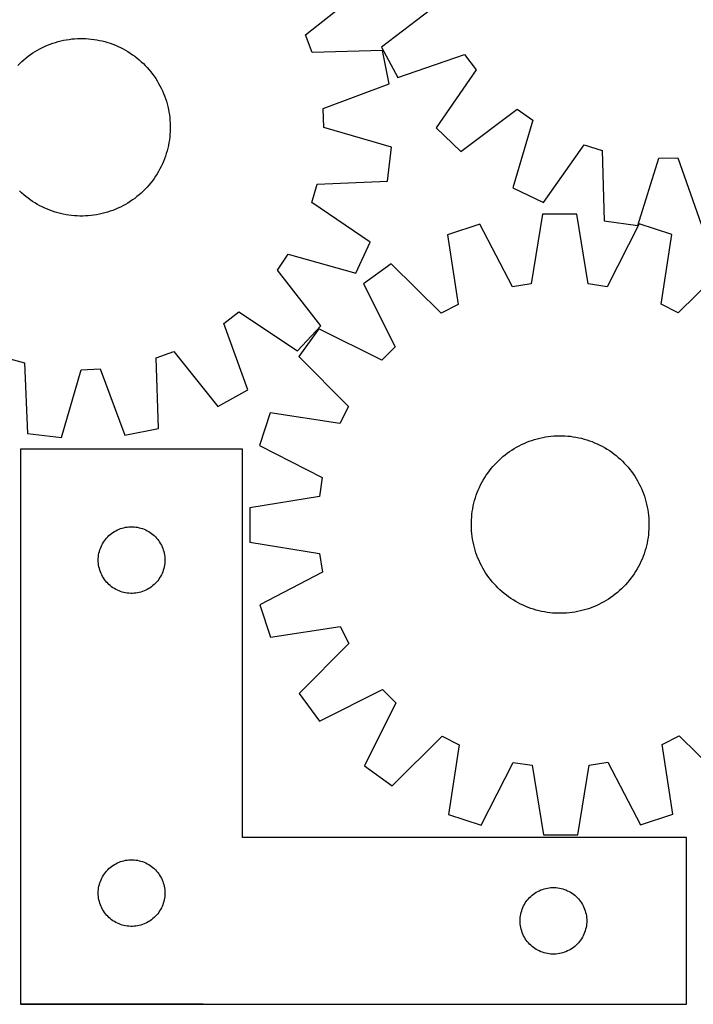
# Model space of a CAD drawing. Header units: millimetres. Extents: x 7 to 1493, y 7 to 2993.
# Tile 7 of 11: x 825 to 1129, y 2113 to 2556. Entities that reach past the tile are written whole.
import ezdxf

# ---------------------------------------------------------------- set-up
doc = ezdxf.new("R2010")
doc.units = ezdxf.units.MM
doc.layers.add('COMMON', color=5, linetype='CONTINUOUS', true_color=0x0000ff)
doc.layers.add('CUT', color=7, linetype='CONTINUOUS', true_color=0x000000)

msp = doc.modelspace()

# ---------------------------------------------------------------- linework, layer by layer
at = {"layer": 'COMMON'}
msp.add_line((908.049576, 2112.923826), (825.801574, 2112.923826), dxfattribs=at)
at = {"layer": 'CUT'}
for p, q in [((954.173559, 2549.649181), (979.035396, 2569.419457)), ((1013.631495, 2563.360671), (988.428165, 2544.027619)), ((839.141356, 2545.426865), (840.324203, 2545.850986)), ((840.324203, 2545.850986), (841.519789, 2546.237745)), ((841.519789, 2546.237745), (842.726933, 2546.586758)), ((842.726933, 2546.586758), (843.944444, 2546.897682)), ((843.944444, 2546.897682), (845.171121, 2547.170209)), ((845.171121, 2547.170209), (846.405752, 2547.404071)), ((846.405752, 2547.404071), (847.64712, 2547.599037)), ((847.64712, 2547.599037), (848.894, 2547.754915)), ((848.894, 2547.754915), (850.145161, 2547.87155)), ((850.145161, 2547.87155), (851.399368, 2547.948827)), ((851.399368, 2547.948827), (852.655383, 2547.986671)), ((852.655383, 2547.986671), (853.911967, 2547.985044)), ((853.911967, 2547.985044), (855.167881, 2547.943947)), ((855.167881, 2547.943947), (856.421883, 2547.863422)), ((856.421883, 2547.863422), (857.672738, 2547.743547)), ((857.672738, 2547.743547), (858.91921, 2547.584441)), ((858.91921, 2547.584441), (860.160069, 2547.386261)), ((860.160069, 2547.386261), (861.394091, 2547.149202)), ((861.394091, 2547.149202), (862.620057, 2546.873498)), ((862.620057, 2546.873498), (863.836759, 2546.559423)), ((863.836759, 2546.559423), (865.042995, 2546.207284)), ((865.042995, 2546.207284), (866.237575, 2545.817431)), ((957.130866, 2541.60097), (954.173559, 2549.649181)), ((830.274072, 2540.74657), (831.314283, 2541.45153)), ((831.314283, 2541.45153), (832.376124, 2542.123468)), ((832.376124, 2542.123468), (833.458547, 2542.76172)), ((833.458547, 2542.76172), (834.560484, 2543.365659)), ((834.560484, 2543.365659), (835.680848, 2543.934686)), ((835.680848, 2543.934686), (836.818532, 2544.468241)), ((836.818532, 2544.468241), (837.972414, 2544.965798)), ((837.972414, 2544.965798), (839.141356, 2545.426865)), ((866.237575, 2545.817431), (867.41932, 2545.390247)), ((867.41932, 2545.390247), (868.587063, 2544.926155)), ((868.587063, 2544.926155), (869.739653, 2544.425611)), ((869.739653, 2544.425611), (870.875952, 2543.889112)), ((870.875952, 2543.889112), (871.994838, 2543.317184)), ((871.994838, 2543.317184), (873.095207, 2542.710394)), ((873.095207, 2542.710394), (874.175974, 2542.06934)), ((874.175974, 2542.06934), (875.236071, 2541.394655)), ((988.878499, 2542.631789), (957.130866, 2541.60097)), ((988.428165, 2544.027619), (995.69296, 2530.46468)), ((991.860625, 2527.537503), (988.878499, 2542.631789)), ((825.432593, 2536.7519), (826.349718, 2537.610905)), ((826.349718, 2537.610905), (827.293371, 2538.440678)), ((827.293371, 2538.440678), (828.262624, 2539.240401)), ((828.262624, 2539.240401), (829.256517, 2540.009285)), ((829.256517, 2540.009285), (830.274072, 2540.74657)), ((875.236071, 2541.394655), (876.274453, 2540.687004)), ((876.274453, 2540.687004), (877.290095, 2539.947086)), ((877.290095, 2539.947086), (878.281994, 2539.175631)), ((878.281994, 2539.175631), (879.249172, 2538.3734)), ((879.249172, 2538.3734), (880.190673, 2537.541185)), ((880.190673, 2537.541185), (881.10557, 2536.679808)), ((995.69296, 2530.46468), (1025.752117, 2540.732193)), ((1025.752117, 2540.732193), (1030.933189, 2533.900219)), ((824.542903, 2535.864511), (825.432593, 2536.7519)), ((881.10557, 2536.679808), (881.992959, 2535.790118)), ((881.992959, 2535.790118), (882.851964, 2534.872994)), ((882.851964, 2534.872994), (883.681737, 2533.92934)), ((883.681737, 2533.92934), (884.481461, 2532.960088)), ((884.481461, 2532.960088), (885.250344, 2531.966194)), ((1030.933189, 2533.900219), (1012.937639, 2507.725136)), ((885.250344, 2531.966194), (885.98763, 2530.948639)), ((885.98763, 2530.948639), (886.692589, 2529.908428)), ((886.692589, 2529.908428), (887.364527, 2528.846587)), ((887.364527, 2528.846587), (888.00278, 2527.764164)), ((888.00278, 2527.764164), (888.606718, 2526.662227)), ((888.606718, 2526.662227), (889.175745, 2525.541863)), ((889.175745, 2525.541863), (889.709301, 2524.404179)), ((889.709301, 2524.404179), (890.206857, 2523.250297)), ((962.106261, 2516.417584), (991.860625, 2527.537503)), ((890.206857, 2523.250297), (890.667924, 2522.081355)), ((890.667924, 2522.081355), (891.092046, 2520.898508)), ((891.092046, 2520.898508), (891.478804, 2519.702922)), ((891.478804, 2519.702922), (891.827817, 2518.495778)), ((891.827817, 2518.495778), (892.138741, 2517.278267)), ((892.138741, 2517.278267), (892.411268, 2516.051591)), ((892.411268, 2516.051591), (892.645131, 2514.816959)), ((892.645131, 2514.816959), (892.840097, 2513.575591)), ((962.431794, 2507.849422), (962.106261, 2516.417584)), ((1024.038048, 2497.07096), (1049.45317, 2516.124736)), ((1049.45317, 2516.124736), (1056.491858, 2511.228181)), ((892.840097, 2513.575591), (892.995974, 2512.328711)), ((892.995974, 2512.328711), (893.112609, 2511.07755)), ((893.112609, 2511.07755), (893.189887, 2509.823343)), ((1056.491858, 2511.228181), (1047.465618, 2480.773268)), ((893.185007, 2506.054831), (893.104481, 2504.800828)), ((893.226103, 2507.310744), (893.185007, 2506.054831)), ((893.189887, 2509.823343), (893.227731, 2508.567328)), ((893.227731, 2508.567328), (893.226103, 2507.310744)), ((992.944127, 2499.019231), (962.431794, 2507.849422)), ((1012.937639, 2507.725136), (1024.038048, 2497.07096)), ((892.8255, 2502.303502), (892.62732, 2501.062642)), ((892.984606, 2503.549973), (892.8255, 2502.303502)), ((893.104481, 2504.800828), (892.984606, 2503.549973)), ((891.800482, 2497.385952), (891.448344, 2496.179716)), ((892.114558, 2498.602654), (891.800482, 2497.385952)), ((892.390261, 2499.828621), (892.114558, 2498.602654)), ((892.62732, 2501.062642), (892.390261, 2499.828621)), ((991.115907, 2483.742184), (992.944127, 2499.019231)), ((1061.315056, 2474.070759), (1079.598333, 2500.045681)), ((1079.598333, 2500.045681), (1087.805641, 2497.563855)), ((1087.805641, 2497.563855), (1088.632263, 2465.81025)), ((890.167214, 2492.635648), (889.666671, 2491.483058)), ((890.631306, 2493.803391), (890.167214, 2492.635648)), ((891.05849, 2494.985136), (890.631306, 2493.803391)), ((891.448344, 2496.179716), (891.05849, 2494.985136)), ((1103.87505, 2463.715497), (1113.236788, 2494.068959)), ((1113.236788, 2494.068959), (1121.809328, 2494.2448)), ((1121.809328, 2494.2448), (1132.407896, 2464.300767)), ((888.558244, 2489.227873), (887.951454, 2488.127504)), ((889.130171, 2490.346759), (888.558244, 2489.227873)), ((889.666671, 2491.483058), (889.130171, 2490.346759)), ((885.188145, 2483.932616), (884.41669, 2482.940717)), ((885.928063, 2484.948258), (885.188145, 2483.932616)), ((886.635714, 2485.98664), (885.928063, 2484.948258)), ((887.3104, 2487.046737), (886.635714, 2485.98664)), ((887.951454, 2488.127504), (887.3104, 2487.046737)), ((881.920867, 2480.117141), (881.031177, 2479.229752)), ((882.782245, 2481.032038), (881.920867, 2480.117141)), ((883.614459, 2481.973539), (882.782245, 2481.032038)), ((884.41669, 2482.940717), (883.614459, 2481.973539)), ((957.043473, 2474.111715), (959.381581, 2482.361116)), ((959.381581, 2482.361116), (991.115907, 2483.742184)), ((1047.465618, 2480.773268), (1061.315056, 2474.070759)), ((826.273097, 2478.440467), (825.3582, 2479.301844)), ((827.214599, 2477.608252), (826.273097, 2478.440467)), ((828.181776, 2476.806021), (827.214599, 2477.608252)), ((829.173676, 2476.034566), (828.181776, 2476.806021)), ((830.189317, 2475.294648), (829.173676, 2476.034566)), ((831.227699, 2474.586997), (830.189317, 2475.294648)), ((876.189699, 2475.235081), (875.149488, 2474.530122)), ((877.207253, 2475.972367), (876.189699, 2475.235081)), ((878.201147, 2476.74125), (877.207253, 2475.972367)), ((879.170399, 2477.540974), (878.201147, 2476.74125)), ((880.114053, 2478.370747), (879.170399, 2477.540974)), ((881.031177, 2479.229752), (880.114053, 2478.370747)), ((832.287796, 2473.912312), (831.227699, 2474.586997)), ((833.368563, 2473.271258), (832.287796, 2473.912312)), ((834.468932, 2472.664467), (833.368563, 2473.271258)), ((835.587819, 2472.09254), (834.468932, 2472.664467)), ((836.724117, 2471.55604), (835.587819, 2472.09254)), ((837.876707, 2471.055497), (836.724117, 2471.55604)), ((839.044451, 2470.591405), (837.876707, 2471.055497)), ((840.226195, 2470.164221), (839.044451, 2470.591405)), ((867.322414, 2470.554787), (866.139567, 2470.130666)), ((868.491356, 2471.015854), (867.322414, 2470.554787)), ((869.645238, 2471.51341), (868.491356, 2471.015854)), ((870.782923, 2472.046966), (869.645238, 2471.51341)), ((871.903286, 2472.615993), (870.782923, 2472.046966)), ((873.005223, 2473.219931), (871.903286, 2472.615993)), ((874.087647, 2473.858184), (873.005223, 2473.219931)), ((875.149488, 2474.530122), (874.087647, 2473.858184)), ((983.333748, 2456.284875), (957.043473, 2474.111715)), ((841.420775, 2469.774368), (840.226195, 2470.164221)), ((842.627011, 2469.422229), (841.420775, 2469.774368)), ((843.843713, 2469.108153), (842.627011, 2469.422229)), ((845.06968, 2468.83245), (843.843713, 2469.108153)), ((846.303702, 2468.595391), (845.06968, 2468.83245)), ((847.544561, 2468.397211), (846.303702, 2468.595391)), ((848.791033, 2468.238105), (847.544561, 2468.397211)), ((850.041887, 2468.11823), (848.791033, 2468.238105)), ((851.29589, 2468.037704), (850.041887, 2468.11823)), ((852.551803, 2467.996608), (851.29589, 2468.037704)), ((853.808387, 2467.994981), (852.551803, 2467.996608)), ((855.064403, 2468.032824), (853.808387, 2467.994981)), ((856.31861, 2468.110102), (855.064403, 2468.032824)), ((857.56977, 2468.226737), (856.31861, 2468.110102)), ((858.81665, 2468.382615), (857.56977, 2468.226737)), ((860.058018, 2468.577581), (858.81665, 2468.382615)), ((861.29265, 2468.811443), (860.058018, 2468.577581)), ((862.519327, 2469.08397), (861.29265, 2468.811443)), ((863.736838, 2469.394894), (862.519327, 2469.08397)), ((864.943982, 2469.743907), (863.736838, 2469.394894)), ((866.139567, 2470.130666), (864.943982, 2469.743907)), ((1060.900375, 2468.8202), (1055.813137, 2437.465858)), ((1076.286402, 2468.847104), (1060.900375, 2468.8202)), ((1081.483265, 2437.510746), (1076.286402, 2468.847104)), ((1032.720738, 2464.306457), (1018.096071, 2459.526325)), ((1047.346716, 2436.109728), (1032.720738, 2464.306457)), ((1088.632263, 2465.81025), (1103.87505, 2463.715497)), ((1104.481653, 2464.431942), (1089.954377, 2436.184234)), ((1119.122948, 2459.702986), (1104.481653, 2464.431942)), ((1018.096071, 2459.526325), (1022.946844, 2428.134531)), ((1114.381991, 2428.294419), (1119.122948, 2459.702986)), ((976.87414, 2442.320491), (983.333748, 2456.284875)), ((941.493352, 2443.690332), (946.26623, 2450.813463)), ((946.26623, 2450.813463), (976.87414, 2442.320491)), ((992.690467, 2446.525514), (980.258724, 2437.460068)), ((1015.313866, 2424.228507), (992.690467, 2446.525514)), ((1144.573865, 2446.791106), (1122.028582, 2424.415114)), ((960.988092, 2418.611858), (941.493352, 2443.690332)), ((980.258724, 2437.460068), (994.572681, 2409.103669)), ((1055.813137, 2437.465858), (1047.346716, 2436.109728)), ((1089.954377, 2436.184234), (1081.483265, 2437.510746)), ((1022.946844, 2428.134531), (1015.313866, 2424.228507)), ((1122.028582, 2424.415114), (1114.381991, 2428.294419)), ((917.303582, 2419.563129), (924.044028, 2424.862729)), ((924.044028, 2424.862729), (950.529408, 2407.327068)), ((928.094507, 2389.687877), (917.303582, 2419.563129)), ((950.529408, 2407.327068), (960.988092, 2418.611858)), ((960.11403, 2417.244798), (951.092117, 2404.781427)), ((988.520316, 2403.030099), (960.11403, 2417.244798)), ((994.572681, 2409.103669), (988.520316, 2403.030099)), ((819.352774, 2404.179238), (827.602176, 2401.84113)), ((886.842029, 2404.091845), (894.89024, 2407.049152)), ((887.872848, 2372.344213), (886.842029, 2404.091845)), ((894.89024, 2407.049152), (914.660516, 2382.187315)), ((951.092117, 2404.781427), (973.468108, 2382.236144)), ((827.602176, 2401.84113), (828.983243, 2370.106805)), ((844.26029, 2368.278584), (853.090481, 2398.790917)), ((853.090481, 2398.790917), (861.658643, 2399.11645)), ((861.658643, 2399.11645), (872.778562, 2369.362086)), ((914.660516, 2382.187315), (928.094507, 2389.687877)), ((973.468108, 2382.236144), (969.588803, 2374.589553)), ((938.180236, 2379.33051), (933.45128, 2364.689215)), ((969.588803, 2374.589553), (938.180236, 2379.33051)), ((828.983243, 2370.106805), (844.26029, 2368.278584)), ((872.778562, 2369.362086), (887.872848, 2372.344213)), ((1060.965627, 2368.263098), (1062.201369, 2368.491018)), ((1062.201369, 2368.491018), (1063.443661, 2368.68001)), ((1063.443661, 2368.68001), (1064.691276, 2368.829888)), ((1064.691276, 2368.829888), (1065.942984, 2368.940503)), ((1065.942984, 2368.940503), (1067.197548, 2369.011746)), ((1067.197548, 2369.011746), (1068.453731, 2369.043548)), ((1068.453731, 2369.043548), (1069.710293, 2369.035876)), ((1069.710293, 2369.035876), (1070.965994, 2368.988739)), ((1070.965994, 2368.988739), (1072.219594, 2368.902182)), ((1072.219594, 2368.902182), (1073.469858, 2368.776291)), ((1073.469858, 2368.776291), (1074.71555, 2368.611191)), ((1074.71555, 2368.611191), (1075.955441, 2368.407044)), ((933.45128, 2364.689215), (961.698988, 2350.161939)), ((1049.231983, 2363.911002), (1050.336812, 2364.509632)), ((1050.336812, 2364.509632), (1051.4599, 2365.073264)), ((1051.4599, 2365.073264), (1052.600138, 2365.60134)), ((1052.600138, 2365.60134), (1053.7564, 2366.09334)), ((1053.7564, 2366.09334), (1054.927546, 2366.548779)), ((1054.927546, 2366.548779), (1056.11242, 2366.967206)), ((1056.11242, 2366.967206), (1057.309852, 2367.348208)), ((1057.309852, 2367.348208), (1058.518661, 2367.691411)), ((1058.518661, 2367.691411), (1059.737654, 2367.996474)), ((1059.737654, 2367.996474), (1060.965627, 2368.263098)), ((1075.955441, 2368.407044), (1077.188308, 2368.164052)), ((1077.188308, 2368.164052), (1078.412935, 2367.882454)), ((1078.412935, 2367.882454), (1079.628111, 2367.562529)), ((1079.628111, 2367.562529), (1080.83264, 2367.204592)), ((1080.83264, 2367.204592), (1082.02533, 2366.808997)), ((1082.02533, 2366.808997), (1083.205007, 2366.376133)), ((1083.205007, 2366.376133), (1084.370504, 2365.906429)), ((1084.370504, 2365.906429), (1085.520673, 2365.400347)), ((1085.520673, 2365.400347), (1086.654378, 2364.858387)), ((1086.654378, 2364.858387), (1087.7705, 2364.281085)), ((1087.7705, 2364.281085), (1088.867937, 2363.669008)), ((925.801574, 2363.023826), (825.801574, 2363.023826)), ((825.801574, 2363.023826), (825.801574, 2113.023826)), ((925.801574, 2188.023826), (925.801574, 2363.023826)), ((1042.098458, 2358.794442), (1043.046092, 2359.619667)), ((1043.046092, 2359.619667), (1044.01918, 2360.414718)), ((1044.01918, 2360.414718), (1045.016761, 2361.178812)), ((1045.016761, 2361.178812), (1046.03785, 2361.911194)), ((1046.03785, 2361.911194), (1047.081441, 2362.611141)), ((1047.081441, 2362.611141), (1048.146502, 2363.277963)), ((1048.146502, 2363.277963), (1049.231983, 2363.911002)), ((1088.867937, 2363.669008), (1089.945608, 2363.022763)), ((1089.945608, 2363.022763), (1091.002447, 2362.342986)), ((1091.002447, 2362.342986), (1092.037413, 2361.630348)), ((1092.037413, 2361.630348), (1093.049484, 2360.885553)), ((1093.049484, 2360.885553), (1094.03766, 2360.109335)), ((1094.03766, 2360.109335), (1095.000968, 2359.302461)), ((1037.773887, 2354.245222), (1038.580761, 2355.20853)), ((1038.580761, 2355.20853), (1039.417495, 2356.146017)), ((1039.417495, 2356.146017), (1040.283264, 2357.05676)), ((1040.283264, 2357.05676), (1041.177212, 2357.939859)), ((1041.177212, 2357.939859), (1042.098458, 2358.794442)), ((1095.000968, 2359.302461), (1095.938455, 2358.465727)), ((1095.938455, 2358.465727), (1096.849198, 2357.599959)), ((1096.849198, 2357.599959), (1097.732297, 2356.70601)), ((1097.732297, 2356.70601), (1098.58688, 2355.784764)), ((1098.58688, 2355.784764), (1099.412105, 2354.83713)), ((1034.860459, 2350.15317), (1035.540236, 2351.210009)), ((1035.540236, 2351.210009), (1036.252874, 2352.244975)), ((1036.252874, 2352.244975), (1036.99767, 2353.257046)), ((1036.99767, 2353.257046), (1037.773887, 2354.245222)), ((1099.412105, 2354.83713), (1100.207156, 2353.864042)), ((1100.207156, 2353.864042), (1100.97125, 2352.866461)), ((1100.97125, 2352.866461), (1101.703632, 2351.845372)), ((1101.703632, 2351.845372), (1102.403579, 2350.801782)), ((1102.403579, 2350.801782), (1103.070401, 2349.736721)), ((961.698988, 2350.161939), (960.372476, 2341.690827)), ((1032.482875, 2345.728235), (1033.024835, 2346.86194)), ((1033.024835, 2346.86194), (1033.602138, 2347.978062)), ((1033.602138, 2347.978062), (1034.214214, 2349.075499)), ((1034.214214, 2349.075499), (1034.860459, 2350.15317)), ((1103.070401, 2349.736721), (1103.70344, 2348.65124)), ((1103.70344, 2348.65124), (1104.30207, 2347.54641)), ((1104.30207, 2347.54641), (1104.865702, 2346.423322)), ((1104.865702, 2346.423322), (1105.393778, 2345.283084)), ((1030.67863, 2341.040202), (1031.074225, 2342.232892)), ((1031.074225, 2342.232892), (1031.507089, 2343.412569)), ((1031.507089, 2343.412569), (1031.976793, 2344.578066)), ((1031.976793, 2344.578066), (1032.482875, 2345.728235)), ((1105.393778, 2345.283084), (1105.885778, 2344.126822)), ((1105.885778, 2344.126822), (1106.341217, 2342.955676)), ((1106.341217, 2342.955676), (1106.759644, 2341.770802)), ((960.372476, 2341.690827), (929.036118, 2336.493964)), ((1029.476179, 2336.163003), (1029.719171, 2337.39587)), ((1029.719171, 2337.39587), (1030.000768, 2338.620497)), ((1030.000768, 2338.620497), (1030.320693, 2339.835674)), ((1030.320693, 2339.835674), (1030.67863, 2341.040202)), ((1106.759644, 2341.770802), (1107.140646, 2340.57337)), ((1107.140646, 2340.57337), (1107.483849, 2339.364561)), ((1107.483849, 2339.364561), (1107.788912, 2338.145569)), ((1107.788912, 2338.145569), (1108.055536, 2336.917595)), ((929.036118, 2336.493964), (929.063023, 2321.107937)), ((1028.981041, 2332.427156), (1029.106931, 2333.67742)), ((1029.106931, 2333.67742), (1029.272032, 2334.923112)), ((1029.272032, 2334.923112), (1029.476179, 2336.163003)), ((1108.055536, 2336.917595), (1108.283456, 2335.681853)), ((1108.283456, 2335.681853), (1108.472448, 2334.439561)), ((1108.472448, 2334.439561), (1108.622326, 2333.191946)), ((1108.622326, 2333.191946), (1108.732941, 2331.940239)), ((1028.839674, 2328.661293), (1028.847346, 2329.917855)), ((1028.871476, 2327.40511), (1028.839674, 2328.661293)), ((1028.847346, 2329.917855), (1028.894484, 2331.173556)), ((1028.894484, 2331.173556), (1028.981041, 2332.427156)), ((1108.732941, 2331.940239), (1108.804184, 2330.685675)), ((1108.804184, 2330.685675), (1108.835986, 2329.429492)), ((1108.835986, 2329.429492), (1108.828314, 2328.17293)), ((865.612474, 2324.032107), (866.192676, 2324.542033)), ((866.192676, 2324.542033), (866.79836, 2325.021415)), ((866.79836, 2325.021415), (867.427918, 2325.468982)), ((867.427918, 2325.468982), (868.079682, 2325.883546)), ((868.079682, 2325.883546), (868.751923, 2326.264008)), ((868.751923, 2326.264008), (869.442858, 2326.60936)), ((869.442858, 2326.60936), (870.150655, 2326.918686)), ((870.150655, 2326.918686), (870.873438, 2327.191165)), ((870.873438, 2327.191165), (871.609289, 2327.426074)), ((871.609289, 2327.426074), (872.356258, 2327.622792)), ((872.356258, 2327.622792), (873.112362, 2327.780796)), ((873.112362, 2327.780796), (873.875598, 2327.899666)), ((873.875598, 2327.899666), (874.643942, 2327.979089)), ((874.643942, 2327.979089), (875.415355, 2328.018853)), ((875.415355, 2328.018853), (876.187793, 2328.018853)), ((876.187793, 2328.018853), (876.959206, 2327.979089)), ((876.959206, 2327.979089), (877.727549, 2327.899666)), ((877.727549, 2327.899666), (878.490785, 2327.780796)), ((878.490785, 2327.780796), (879.24689, 2327.622792)), ((879.24689, 2327.622792), (879.993858, 2327.426074)), ((879.993858, 2327.426074), (880.72971, 2327.191165)), ((880.72971, 2327.191165), (881.452492, 2326.918686)), ((881.452492, 2326.918686), (882.16029, 2326.60936)), ((882.16029, 2326.60936), (882.851225, 2326.264008)), ((882.851225, 2326.264008), (883.523466, 2325.883546)), ((883.523466, 2325.883546), (884.17523, 2325.468982)), ((884.17523, 2325.468982), (884.804788, 2325.021415)), ((884.804788, 2325.021415), (885.410471, 2324.542033)), ((885.410471, 2324.542033), (885.990674, 2324.032107)), ((1028.942719, 2326.150546), (1028.871476, 2327.40511)), ((1029.053334, 2324.898838), (1028.942719, 2326.150546)), ((1029.203212, 2323.651223), (1029.053334, 2324.898838)), ((1108.568729, 2324.413365), (1108.403629, 2323.167673)), ((1108.69462, 2325.663628), (1108.568729, 2324.413365)), ((1108.781176, 2326.917229), (1108.69462, 2325.663628)), ((1108.828314, 2328.17293), (1108.781176, 2326.917229)), ((862.05682, 2319.030635), (862.384268, 2319.730233)), ((862.384268, 2319.730233), (862.747295, 2320.412047)), ((862.747295, 2320.412047), (863.14494, 2321.074269)), ((863.14494, 2321.074269), (863.576149, 2321.715143)), ((863.576149, 2321.715143), (864.039777, 2322.332969)), ((864.039777, 2322.332969), (864.534595, 2322.926108)), ((864.534595, 2322.926108), (865.059291, 2323.492989)), ((865.059291, 2323.492989), (865.612474, 2324.032107)), ((885.990674, 2324.032107), (886.543857, 2323.492989)), ((886.543857, 2323.492989), (887.068553, 2322.926108)), ((887.068553, 2322.926108), (887.563371, 2322.332969)), ((887.563371, 2322.332969), (888.026999, 2321.715143)), ((888.026999, 2321.715143), (888.458207, 2321.074269)), ((888.458207, 2321.074269), (888.855852, 2320.412047)), ((888.855852, 2320.412047), (889.21888, 2319.730233)), ((889.21888, 2319.730233), (889.546327, 2319.030635)), ((929.063023, 2321.107937), (960.417365, 2316.020699)), ((1029.392204, 2322.408931), (1029.203212, 2323.651223)), ((1029.620125, 2321.173189), (1029.392204, 2322.408931)), ((1029.886748, 2319.945216), (1029.620125, 2321.173189)), ((1030.191812, 2318.726223), (1029.886748, 2319.945216)), ((1107.95649, 2320.694914), (1107.674892, 2319.470288)), ((1108.199482, 2321.927781), (1107.95649, 2320.694914)), ((1108.403629, 2323.167673), (1108.199482, 2321.927781)), ((860.881076, 2314.566141), (860.980255, 2315.332185)), ((860.980255, 2315.332185), (861.118739, 2316.092107)), ((861.118739, 2316.092107), (861.296158, 2316.843893)), ((861.296158, 2316.843893), (861.512043, 2317.585549)), ((861.512043, 2317.585549), (861.765822, 2318.315108)), ((861.765822, 2318.315108), (862.05682, 2319.030635)), ((889.546327, 2319.030635), (889.837326, 2318.315108)), ((889.837326, 2318.315108), (890.091105, 2317.585549)), ((890.091105, 2317.585549), (890.30699, 2316.843893)), ((890.30699, 2316.843893), (890.484409, 2316.092107)), ((890.484409, 2316.092107), (890.622892, 2315.332185)), ((890.622892, 2315.332185), (890.722072, 2314.566141)), ((960.417365, 2316.020699), (961.773494, 2307.554278)), ((1030.535014, 2317.517414), (1030.191812, 2318.726223)), ((1030.916017, 2316.319982), (1030.535014, 2317.517414)), ((1031.334444, 2315.135108), (1030.916017, 2316.319982)), ((1106.601435, 2315.857892), (1106.168571, 2314.678216)), ((1106.99703, 2317.050583), (1106.601435, 2315.857892)), ((1107.354967, 2318.255111), (1106.99703, 2317.050583)), ((1107.674892, 2319.470288), (1107.354967, 2318.255111)), ((860.801574, 2313.023826), (860.821462, 2313.796008)), ((860.821462, 2312.251645), (860.801574, 2313.023826)), ((860.821462, 2313.796008), (860.881076, 2314.566141)), ((860.881076, 2311.481511), (860.821462, 2312.251645)), ((860.980255, 2310.715468), (860.881076, 2311.481511)), ((890.722072, 2311.481511), (890.622892, 2310.715468)), ((890.722072, 2314.566141), (890.781685, 2313.796008)), ((890.781685, 2312.251645), (890.722072, 2311.481511)), ((890.781685, 2313.796008), (890.801574, 2313.023826)), ((890.801574, 2313.023826), (890.781685, 2312.251645)), ((1031.789882, 2313.963962), (1031.334444, 2315.135108)), ((1032.281882, 2312.8077), (1031.789882, 2313.963962)), ((1032.809958, 2311.667462), (1032.281882, 2312.8077)), ((1033.37359, 2310.544374), (1032.809958, 2311.667462)), ((1104.650825, 2311.228845), (1104.073523, 2310.112723)), ((1105.192785, 2312.362549), (1104.650825, 2311.228845)), ((1105.698867, 2313.512718), (1105.192785, 2312.362549)), ((1106.168571, 2314.678216), (1105.698867, 2313.512718)), ((861.118739, 2309.955545), (860.980255, 2310.715468)), ((861.296158, 2309.20376), (861.118739, 2309.955545)), ((861.512043, 2308.462104), (861.296158, 2309.20376)), ((861.765822, 2307.732545), (861.512043, 2308.462104)), ((862.05682, 2307.017018), (861.765822, 2307.732545)), ((862.384268, 2306.317419), (862.05682, 2307.017018)), ((889.546327, 2307.017018), (889.21888, 2306.317419)), ((889.837326, 2307.732545), (889.546327, 2307.017018)), ((890.091105, 2308.462104), (889.837326, 2307.732545)), ((890.30699, 2309.20376), (890.091105, 2308.462104)), ((890.484409, 2309.955545), (890.30699, 2309.20376)), ((890.622892, 2310.715468), (890.484409, 2309.955545)), ((961.773494, 2307.554278), (933.576765, 2292.9283)), ((1033.97222, 2309.439545), (1033.37359, 2310.544374)), ((1034.605259, 2308.354064), (1033.97222, 2309.439545)), ((1035.272081, 2307.289003), (1034.605259, 2308.354064)), ((1035.972028, 2306.245412), (1035.272081, 2307.289003)), ((1102.135424, 2306.880775), (1101.422786, 2305.845809)), ((1102.815201, 2307.937614), (1102.135424, 2306.880775)), ((1103.461446, 2309.015285), (1102.815201, 2307.937614)), ((1104.073523, 2310.112723), (1103.461446, 2309.015285)), ((862.747295, 2305.635605), (862.384268, 2306.317419)), ((863.14494, 2304.973383), (862.747295, 2305.635605)), ((863.576149, 2304.33251), (863.14494, 2304.973383)), ((864.039777, 2303.714684), (863.576149, 2304.33251)), ((864.534595, 2303.121545), (864.039777, 2303.714684)), ((865.059291, 2302.554664), (864.534595, 2303.121545)), ((865.612474, 2302.015546), (865.059291, 2302.554664)), ((866.192676, 2301.50562), (865.612474, 2302.015546)), ((885.990674, 2302.015546), (885.410471, 2301.50562)), ((886.543857, 2302.554664), (885.990674, 2302.015546)), ((887.068553, 2303.121545), (886.543857, 2302.554664)), ((887.563371, 2303.714684), (887.068553, 2303.121545)), ((888.026999, 2304.33251), (887.563371, 2303.714684)), ((888.458207, 2304.973383), (888.026999, 2304.33251)), ((888.855852, 2305.635605), (888.458207, 2304.973383)), ((889.21888, 2306.317419), (888.855852, 2305.635605)), ((1036.70441, 2305.224323), (1035.972028, 2306.245412)), ((1037.468504, 2304.226742), (1036.70441, 2305.224323)), ((1038.263556, 2303.253654), (1037.468504, 2304.226742)), ((1039.08878, 2302.30602), (1038.263556, 2303.253654)), ((1039.943364, 2301.384774), (1039.08878, 2302.30602)), ((1098.258165, 2301.944767), (1097.392397, 2301.034024)), ((1099.094899, 2302.882254), (1098.258165, 2301.944767)), ((1099.901773, 2303.845562), (1099.094899, 2302.882254)), ((1100.677991, 2304.833738), (1099.901773, 2303.845562)), ((1101.422786, 2305.845809), (1100.677991, 2304.833738)), ((866.79836, 2301.026238), (866.192676, 2301.50562)), ((867.427918, 2300.578671), (866.79836, 2301.026238)), ((868.079682, 2300.164107), (867.427918, 2300.578671)), ((868.751923, 2299.783644), (868.079682, 2300.164107)), ((869.442858, 2299.438292), (868.751923, 2299.783644)), ((870.150655, 2299.128967), (869.442858, 2299.438292)), ((870.873438, 2298.856488), (870.150655, 2299.128967)), ((871.609289, 2298.621578), (870.873438, 2298.856488)), ((872.356258, 2298.424861), (871.609289, 2298.621578)), ((873.112362, 2298.266857), (872.356258, 2298.424861)), ((873.875598, 2298.147986), (873.112362, 2298.266857)), ((874.643942, 2298.068563), (873.875598, 2298.147986)), ((875.415355, 2298.028799), (874.643942, 2298.068563)), ((876.187793, 2298.028799), (875.415355, 2298.028799)), ((876.959206, 2298.068563), (876.187793, 2298.028799)), ((877.727549, 2298.147986), (876.959206, 2298.068563)), ((878.490785, 2298.266857), (877.727549, 2298.147986)), ((879.24689, 2298.424861), (878.490785, 2298.266857)), ((879.993858, 2298.621578), (879.24689, 2298.424861)), ((880.72971, 2298.856488), (879.993858, 2298.621578)), ((881.452492, 2299.128967), (880.72971, 2298.856488)), ((882.16029, 2299.438292), (881.452492, 2299.128967)), ((882.851225, 2299.783644), (882.16029, 2299.438292)), ((883.523466, 2300.164107), (882.851225, 2299.783644)), ((884.17523, 2300.578671), (883.523466, 2300.164107)), ((884.804788, 2301.026238), (884.17523, 2300.578671)), ((885.410471, 2301.50562), (884.804788, 2301.026238)), ((1040.826462, 2300.490826), (1039.943364, 2301.384774)), ((1041.737205, 2299.625057), (1040.826462, 2300.490826)), ((1042.674692, 2298.788323), (1041.737205, 2299.625057)), ((1043.638, 2297.981449), (1042.674692, 2298.788323)), ((1044.626176, 2297.205232), (1043.638, 2297.981449)), ((1093.65648, 2297.676066), (1092.658899, 2296.911972)), ((1094.629568, 2298.471118), (1093.65648, 2297.676066)), ((1095.577202, 2299.296342), (1094.629568, 2298.471118)), ((1096.498448, 2300.150926), (1095.577202, 2299.296342)), ((1097.392397, 2301.034024), (1096.498448, 2300.150926)), ((1045.638247, 2296.460436), (1044.626176, 2297.205232)), ((1046.673213, 2295.747799), (1045.638247, 2296.460436)), ((1047.730052, 2295.068021), (1046.673213, 2295.747799)), ((1048.807723, 2294.421776), (1047.730052, 2295.068021)), ((1049.905161, 2293.8097), (1048.807723, 2294.421776)), ((1051.021283, 2293.232397), (1049.905161, 2293.8097)), ((1052.154987, 2292.690437), (1051.021283, 2293.232397)), ((1087.338848, 2293.581152), (1086.21576, 2293.01752)), ((1088.443678, 2294.179782), (1087.338848, 2293.581152)), ((1089.529159, 2294.812821), (1088.443678, 2294.179782)), ((1090.59422, 2295.479643), (1089.529159, 2294.812821)), ((1091.63781, 2296.17959), (1090.59422, 2295.479643)), ((1092.658899, 2296.911972), (1091.63781, 2296.17959)), ((933.576765, 2292.9283), (938.356897, 2278.303633)), ((1053.305156, 2292.184355), (1052.154987, 2292.690437)), ((1054.470654, 2291.714651), (1053.305156, 2292.184355)), ((1055.65033, 2291.281787), (1054.470654, 2291.714651)), ((1056.843021, 2290.886192), (1055.65033, 2291.281787)), ((1058.047549, 2290.528255), (1056.843021, 2290.886192)), ((1059.262726, 2290.20833), (1058.047549, 2290.528255)), ((1060.487352, 2289.926733), (1059.262726, 2290.20833)), ((1061.720219, 2289.683741), (1060.487352, 2289.926733)), ((1062.960111, 2289.479594), (1061.720219, 2289.683741)), ((1064.205803, 2289.314493), (1062.960111, 2289.479594)), ((1065.456066, 2289.188603), (1064.205803, 2289.314493)), ((1066.709667, 2289.102046), (1065.456066, 2289.188603)), ((1067.965368, 2289.054908), (1066.709667, 2289.102046)), ((1069.22193, 2289.047236), (1067.965368, 2289.054908)), ((1070.478113, 2289.079038), (1069.22193, 2289.047236)), ((1071.732677, 2289.150281), (1070.478113, 2289.079038)), ((1072.984384, 2289.260897), (1071.732677, 2289.150281)), ((1074.231999, 2289.410774), (1072.984384, 2289.260897)), ((1075.474291, 2289.599766), (1074.231999, 2289.410774)), ((1076.710033, 2289.827687), (1075.474291, 2289.599766)), ((1077.938007, 2290.09431), (1076.710033, 2289.827687)), ((1079.156999, 2290.399374), (1077.938007, 2290.09431)), ((1080.365808, 2290.742576), (1079.156999, 2290.399374)), ((1081.56324, 2291.123579), (1080.365808, 2290.742576)), ((1082.748114, 2291.542006), (1081.56324, 2291.123579)), ((1083.91926, 2291.997444), (1082.748114, 2291.542006)), ((1085.075522, 2292.489444), (1083.91926, 2291.997444)), ((1086.21576, 2293.01752), (1085.075522, 2292.489444)), ((938.356897, 2278.303633), (969.748691, 2283.154406)), ((969.748691, 2283.154406), (973.654715, 2275.521429)), ((973.654715, 2275.521429), (951.357708, 2252.898029)), ((960.423154, 2240.466286), (988.779554, 2254.780243)), ((988.779554, 2254.780243), (994.853123, 2248.727878)), ((951.357708, 2252.898029), (960.423154, 2240.466286)), ((994.853123, 2248.727878), (980.638424, 2220.321592)), ((993.101796, 2211.299679), (1015.647078, 2233.67567)), ((1015.647078, 2233.67567), (1023.293669, 2229.796365)), ((1114.728816, 2229.956253), (1122.361794, 2233.862277)), ((1122.361794, 2233.862277), (1144.985194, 2211.56527)), ((1023.293669, 2229.796365), (1018.552712, 2198.387798)), ((1119.579589, 2198.564459), (1114.728816, 2229.956253)), ((980.638424, 2220.321592), (993.101796, 2211.299679)), ((1033.194007, 2193.658842), (1047.721283, 2221.90655)), ((1047.721283, 2221.90655), (1056.192395, 2220.580038)), ((1056.192395, 2220.580038), (1061.389258, 2189.24368)), ((1076.775285, 2189.270585), (1081.862524, 2220.624927)), ((1081.862524, 2220.624927), (1090.328944, 2221.981056)), ((1090.328944, 2221.981056), (1104.954922, 2193.784327)), ((1018.552712, 2198.387798), (1033.194007, 2193.658842)), ((1104.954922, 2193.784327), (1119.579589, 2198.564459)), ((1125.801574, 2188.023826), (925.801574, 2188.023826)), ((1061.389258, 2189.24368), (1076.775285, 2189.270585)), ((1125.801574, 2113.023826), (1125.801574, 2188.023826)), ((872.356258, 2177.622792), (873.112362, 2177.780796)), ((873.112362, 2177.780796), (873.875598, 2177.899666)), ((873.875598, 2177.899666), (874.643942, 2177.979089)), ((874.643942, 2177.979089), (875.415355, 2178.018853)), ((875.415355, 2178.018853), (876.187793, 2178.018853)), ((876.187793, 2178.018853), (876.959206, 2177.979089)), ((876.959206, 2177.979089), (877.727549, 2177.899666)), ((877.727549, 2177.899666), (878.490785, 2177.780796)), ((878.490785, 2177.780796), (879.24689, 2177.622792)), ((864.534595, 2172.926108), (865.059291, 2173.492989)), ((865.059291, 2173.492989), (865.612474, 2174.032107)), ((865.612474, 2174.032107), (866.192676, 2174.542033)), ((866.192676, 2174.542033), (866.79836, 2175.021415)), ((866.79836, 2175.021415), (867.427918, 2175.468982)), ((867.427918, 2175.468982), (868.079682, 2175.883546)), ((868.079682, 2175.883546), (868.751923, 2176.264008)), ((868.751923, 2176.264008), (869.442858, 2176.60936)), ((869.442858, 2176.60936), (870.150655, 2176.918686)), ((870.150655, 2176.918686), (870.873438, 2177.191165)), ((870.873438, 2177.191165), (871.609289, 2177.426074)), ((871.609289, 2177.426074), (872.356258, 2177.622792)), ((879.24689, 2177.622792), (879.993858, 2177.426074)), ((879.993858, 2177.426074), (880.72971, 2177.191165)), ((880.72971, 2177.191165), (881.452492, 2176.918686)), ((881.452492, 2176.918686), (882.16029, 2176.60936)), ((882.16029, 2176.60936), (882.851225, 2176.264008)), ((882.851225, 2176.264008), (883.523466, 2175.883546)), ((883.523466, 2175.883546), (884.17523, 2175.468982)), ((884.17523, 2175.468982), (884.804788, 2175.021415)), ((884.804788, 2175.021415), (885.410471, 2174.542033)), ((885.410471, 2174.542033), (885.990674, 2174.032107)), ((885.990674, 2174.032107), (886.543857, 2173.492989)), ((886.543857, 2173.492989), (887.068553, 2172.926108)), ((861.765822, 2168.315108), (862.05682, 2169.030635)), ((862.05682, 2169.030635), (862.384268, 2169.730233)), ((862.384268, 2169.730233), (862.747295, 2170.412047)), ((862.747295, 2170.412047), (863.14494, 2171.074269)), ((863.14494, 2171.074269), (863.576149, 2171.715143)), ((863.576149, 2171.715143), (864.039777, 2172.332969)), ((864.039777, 2172.332969), (864.534595, 2172.926108)), ((887.068553, 2172.926108), (887.563371, 2172.332969)), ((887.563371, 2172.332969), (888.026999, 2171.715143)), ((888.026999, 2171.715143), (888.458207, 2171.074269)), ((888.458207, 2171.074269), (888.855852, 2170.412047)), ((888.855852, 2170.412047), (889.21888, 2169.730233)), ((889.21888, 2169.730233), (889.546327, 2169.030635)), ((889.546327, 2169.030635), (889.837326, 2168.315108)), ((860.821462, 2163.796008), (860.881076, 2164.566141)), ((860.881076, 2164.566141), (860.980255, 2165.332185)), ((860.980255, 2165.332185), (861.118739, 2166.092107)), ((861.118739, 2166.092107), (861.296158, 2166.843893)), ((861.296158, 2166.843893), (861.512043, 2167.585549)), ((861.512043, 2167.585549), (861.765822, 2168.315108)), ((889.837326, 2168.315108), (890.091105, 2167.585549)), ((890.091105, 2167.585549), (890.30699, 2166.843893)), ((890.30699, 2166.843893), (890.484409, 2166.092107)), ((890.484409, 2166.092107), (890.622892, 2165.332185)), ((890.622892, 2165.332185), (890.722072, 2164.566141)), ((890.722072, 2164.566141), (890.781685, 2163.796008)), ((1059.442858, 2164.10936), (1060.150655, 2164.418686)), ((1060.150655, 2164.418686), (1060.873438, 2164.691165)), ((1060.873438, 2164.691165), (1061.609289, 2164.926074)), ((1061.609289, 2164.926074), (1062.356258, 2165.122792)), ((1062.356258, 2165.122792), (1063.112362, 2165.280796)), ((1063.112362, 2165.280796), (1063.875598, 2165.399666)), ((1063.875598, 2165.399666), (1064.643942, 2165.479089)), ((1064.643942, 2165.479089), (1065.415355, 2165.518853)), ((1065.415355, 2165.518853), (1066.187793, 2165.518853)), ((1066.187793, 2165.518853), (1066.959206, 2165.479089)), ((1066.959206, 2165.479089), (1067.727549, 2165.399666)), ((1067.727549, 2165.399666), (1068.490785, 2165.280796)), ((1068.490785, 2165.280796), (1069.24689, 2165.122792)), ((1069.24689, 2165.122792), (1069.993858, 2164.926074)), ((1069.993858, 2164.926074), (1070.72971, 2164.691165)), ((1070.72971, 2164.691165), (1071.452492, 2164.418686)), ((1071.452492, 2164.418686), (1072.16029, 2164.10936)), ((860.801574, 2163.023826), (860.821462, 2163.796008)), ((860.821462, 2162.251645), (860.801574, 2163.023826)), ((860.881076, 2161.481511), (860.821462, 2162.251645)), ((860.980255, 2160.715468), (860.881076, 2161.481511)), ((861.118739, 2159.955545), (860.980255, 2160.715468)), ((890.622892, 2160.715468), (890.484409, 2159.955545)), ((890.722072, 2161.481511), (890.622892, 2160.715468)), ((890.781685, 2162.251645), (890.722072, 2161.481511)), ((890.781685, 2163.796008), (890.801574, 2163.023826)), ((890.801574, 2163.023826), (890.781685, 2162.251645)), ((1054.039777, 2159.832969), (1054.534595, 2160.426108)), ((1054.534595, 2160.426108), (1055.059291, 2160.992989)), ((1055.059291, 2160.992989), (1055.612474, 2161.532107)), ((1055.612474, 2161.532107), (1056.192676, 2162.042033)), ((1056.192676, 2162.042033), (1056.79836, 2162.521415)), ((1056.79836, 2162.521415), (1057.427918, 2162.968982)), ((1057.427918, 2162.968982), (1058.079682, 2163.383546)), ((1058.079682, 2163.383546), (1058.751923, 2163.764008)), ((1058.751923, 2163.764008), (1059.442858, 2164.10936)), ((1072.16029, 2164.10936), (1072.851225, 2163.764008)), ((1072.851225, 2163.764008), (1073.523466, 2163.383546)), ((1073.523466, 2163.383546), (1074.17523, 2162.968982)), ((1074.17523, 2162.968982), (1074.804788, 2162.521415)), ((1074.804788, 2162.521415), (1075.410471, 2162.042033)), ((1075.410471, 2162.042033), (1075.990674, 2161.532107)), ((1075.990674, 2161.532107), (1076.543857, 2160.992989)), ((1076.543857, 2160.992989), (1077.068553, 2160.426108)), ((1077.068553, 2160.426108), (1077.563371, 2159.832969)), ((861.296158, 2159.20376), (861.118739, 2159.955545)), ((861.512043, 2158.462104), (861.296158, 2159.20376)), ((861.765822, 2157.732545), (861.512043, 2158.462104)), ((862.05682, 2157.017018), (861.765822, 2157.732545)), ((862.384268, 2156.317419), (862.05682, 2157.017018)), ((862.747295, 2155.635605), (862.384268, 2156.317419)), ((863.14494, 2154.973383), (862.747295, 2155.635605)), ((888.855852, 2155.635605), (888.458207, 2154.973383)), ((889.21888, 2156.317419), (888.855852, 2155.635605)), ((889.546327, 2157.017018), (889.21888, 2156.317419)), ((889.837326, 2157.732545), (889.546327, 2157.017018)), ((890.091105, 2158.462104), (889.837326, 2157.732545)), ((890.30699, 2159.20376), (890.091105, 2158.462104)), ((890.484409, 2159.955545), (890.30699, 2159.20376)), ((1051.512043, 2155.085549), (1051.765822, 2155.815108)), ((1051.765822, 2155.815108), (1052.05682, 2156.530635)), ((1052.05682, 2156.530635), (1052.384268, 2157.230233)), ((1052.384268, 2157.230233), (1052.747295, 2157.912047)), ((1052.747295, 2157.912047), (1053.14494, 2158.574269)), ((1053.14494, 2158.574269), (1053.576149, 2159.215143)), ((1053.576149, 2159.215143), (1054.039777, 2159.832969)), ((1077.563371, 2159.832969), (1078.026999, 2159.215143)), ((1078.026999, 2159.215143), (1078.458207, 2158.574269)), ((1078.458207, 2158.574269), (1078.855852, 2157.912047)), ((1078.855852, 2157.912047), (1079.21888, 2157.230233)), ((1079.21888, 2157.230233), (1079.546327, 2156.530635)), ((1079.546327, 2156.530635), (1079.837326, 2155.815108)), ((1079.837326, 2155.815108), (1080.091105, 2155.085549)), ((863.576149, 2154.33251), (863.14494, 2154.973383)), ((864.039777, 2153.714684), (863.576149, 2154.33251)), ((864.534595, 2153.121545), (864.039777, 2153.714684)), ((865.059291, 2152.554664), (864.534595, 2153.121545)), ((865.612474, 2152.015546), (865.059291, 2152.554664)), ((866.192676, 2151.50562), (865.612474, 2152.015546)), ((866.79836, 2151.026238), (866.192676, 2151.50562)), ((885.410471, 2151.50562), (884.804788, 2151.026238)), ((885.990674, 2152.015546), (885.410471, 2151.50562)), ((886.543857, 2152.554664), (885.990674, 2152.015546)), ((887.068553, 2153.121545), (886.543857, 2152.554664)), ((887.563371, 2153.714684), (887.068553, 2153.121545)), ((888.026999, 2154.33251), (887.563371, 2153.714684)), ((888.458207, 2154.973383), (888.026999, 2154.33251)), ((1050.801574, 2150.523826), (1050.821462, 2151.296008)), ((1050.821462, 2151.296008), (1050.881076, 2152.066141)), ((1050.881076, 2152.066141), (1050.980255, 2152.832185)), ((1050.980255, 2152.832185), (1051.118739, 2153.592107)), ((1051.118739, 2153.592107), (1051.296158, 2154.343893)), ((1051.296158, 2154.343893), (1051.512043, 2155.085549)), ((1080.091105, 2155.085549), (1080.30699, 2154.343893)), ((1080.30699, 2154.343893), (1080.484409, 2153.592107)), ((1080.484409, 2153.592107), (1080.622892, 2152.832185)), ((1080.622892, 2152.832185), (1080.722072, 2152.066141)), ((1080.722072, 2152.066141), (1080.781685, 2151.296008)), ((1080.781685, 2151.296008), (1080.801574, 2150.523826)), ((867.427918, 2150.578671), (866.79836, 2151.026238)), ((868.079682, 2150.164107), (867.427918, 2150.578671)), ((868.751923, 2149.783644), (868.079682, 2150.164107)), ((869.442858, 2149.438292), (868.751923, 2149.783644)), ((870.150655, 2149.128967), (869.442858, 2149.438292)), ((870.873438, 2148.856488), (870.150655, 2149.128967)), ((871.609289, 2148.621578), (870.873438, 2148.856488)), ((872.356258, 2148.424861), (871.609289, 2148.621578)), ((873.112362, 2148.266857), (872.356258, 2148.424861)), ((873.875598, 2148.147986), (873.112362, 2148.266857)), ((874.643942, 2148.068563), (873.875598, 2148.147986)), ((875.415355, 2148.028799), (874.643942, 2148.068563)), ((876.187793, 2148.028799), (875.415355, 2148.028799)), ((876.959206, 2148.068563), (876.187793, 2148.028799)), ((877.727549, 2148.147986), (876.959206, 2148.068563)), ((878.490785, 2148.266857), (877.727549, 2148.147986)), ((879.24689, 2148.424861), (878.490785, 2148.266857)), ((879.993858, 2148.621578), (879.24689, 2148.424861)), ((880.72971, 2148.856488), (879.993858, 2148.621578)), ((881.452492, 2149.128967), (880.72971, 2148.856488)), ((882.16029, 2149.438292), (881.452492, 2149.128967)), ((882.851225, 2149.783644), (882.16029, 2149.438292)), ((883.523466, 2150.164107), (882.851225, 2149.783644)), ((884.17523, 2150.578671), (883.523466, 2150.164107)), ((884.804788, 2151.026238), (884.17523, 2150.578671)), ((1050.821462, 2149.751645), (1050.801574, 2150.523826)), ((1050.881076, 2148.981511), (1050.821462, 2149.751645)), ((1050.980255, 2148.215468), (1050.881076, 2148.981511)), ((1051.118739, 2147.455545), (1050.980255, 2148.215468)), ((1051.296158, 2146.70376), (1051.118739, 2147.455545)), ((1051.512043, 2145.962104), (1051.296158, 2146.70376)), ((1080.30699, 2146.70376), (1080.091105, 2145.962104)), ((1080.484409, 2147.455545), (1080.30699, 2146.70376)), ((1080.622892, 2148.215468), (1080.484409, 2147.455545)), ((1080.722072, 2148.981511), (1080.622892, 2148.215468)), ((1080.781685, 2149.751645), (1080.722072, 2148.981511)), ((1080.801574, 2150.523826), (1080.781685, 2149.751645)), ((1051.765822, 2145.232545), (1051.512043, 2145.962104)), ((1052.05682, 2144.517018), (1051.765822, 2145.232545)), ((1052.384268, 2143.817419), (1052.05682, 2144.517018)), ((1052.747295, 2143.135605), (1052.384268, 2143.817419)), ((1053.14494, 2142.473383), (1052.747295, 2143.135605)), ((1053.576149, 2141.83251), (1053.14494, 2142.473383)), ((1078.458207, 2142.473383), (1078.026999, 2141.83251)), ((1078.855852, 2143.135605), (1078.458207, 2142.473383)), ((1079.21888, 2143.817419), (1078.855852, 2143.135605)), ((1079.546327, 2144.517018), (1079.21888, 2143.817419)), ((1079.837326, 2145.232545), (1079.546327, 2144.517018)), ((1080.091105, 2145.962104), (1079.837326, 2145.232545)), ((1054.039777, 2141.214684), (1053.576149, 2141.83251)), ((1054.534595, 2140.621545), (1054.039777, 2141.214684)), ((1055.059291, 2140.054664), (1054.534595, 2140.621545)), ((1055.612474, 2139.515546), (1055.059291, 2140.054664)), ((1056.192676, 2139.00562), (1055.612474, 2139.515546)), ((1056.79836, 2138.526238), (1056.192676, 2139.00562)), ((1057.427918, 2138.078671), (1056.79836, 2138.526238)), ((1058.079682, 2137.664107), (1057.427918, 2138.078671)), ((1074.17523, 2138.078671), (1073.523466, 2137.664107)), ((1074.804788, 2138.526238), (1074.17523, 2138.078671)), ((1075.410471, 2139.00562), (1074.804788, 2138.526238)), ((1075.990674, 2139.515546), (1075.410471, 2139.00562)), ((1076.543857, 2140.054664), (1075.990674, 2139.515546)), ((1077.068553, 2140.621545), (1076.543857, 2140.054664)), ((1077.563371, 2141.214684), (1077.068553, 2140.621545)), ((1078.026999, 2141.83251), (1077.563371, 2141.214684)), ((1058.751923, 2137.283644), (1058.079682, 2137.664107)), ((1059.442858, 2136.938292), (1058.751923, 2137.283644)), ((1060.150655, 2136.628967), (1059.442858, 2136.938292)), ((1060.873438, 2136.356488), (1060.150655, 2136.628967)), ((1061.609289, 2136.121578), (1060.873438, 2136.356488)), ((1062.356258, 2135.924861), (1061.609289, 2136.121578)), ((1063.112362, 2135.766857), (1062.356258, 2135.924861)), ((1063.875598, 2135.647986), (1063.112362, 2135.766857)), ((1064.643942, 2135.568563), (1063.875598, 2135.647986)), ((1065.415355, 2135.528799), (1064.643942, 2135.568563)), ((1066.187793, 2135.528799), (1065.415355, 2135.528799)), ((1066.959206, 2135.568563), (1066.187793, 2135.528799)), ((1067.727549, 2135.647986), (1066.959206, 2135.568563)), ((1068.490785, 2135.766857), (1067.727549, 2135.647986)), ((1069.24689, 2135.924861), (1068.490785, 2135.766857)), ((1069.993858, 2136.121578), (1069.24689, 2135.924861)), ((1070.72971, 2136.356488), (1069.993858, 2136.121578)), ((1071.452492, 2136.628967), (1070.72971, 2136.356488)), ((1072.16029, 2136.938292), (1071.452492, 2136.628967)), ((1072.851225, 2137.283644), (1072.16029, 2136.938292)), ((1073.523466, 2137.664107), (1072.851225, 2137.283644)), ((825.801574, 2113.023826), (1125.801574, 2113.023826))]:
    msp.add_line(p, q, dxfattribs=at)

doc.saveas('drawing.dxf')
